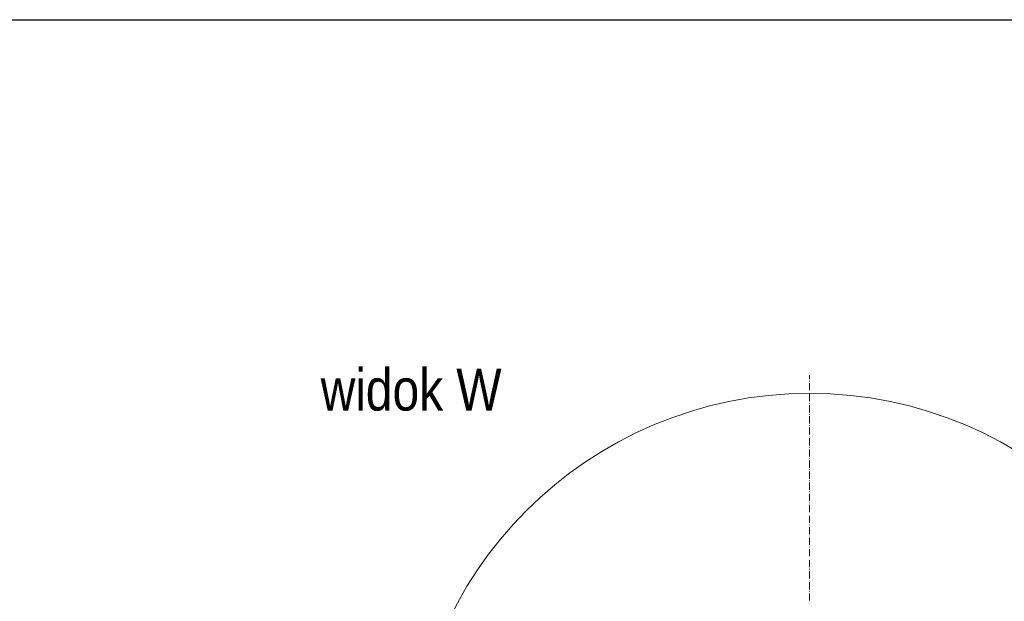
# Model space of a CAD drawing. Extents: x -23500 to 2637, y 21242 to 29547.
# Tile 110 of 121: x -7533 to -5475, y 27326 to 28542. Entities that reach past the tile are written whole.
import ezdxf

# ---------------------------------------------------------------- set-up
doc = ezdxf.new("R2010")
doc.units = 0
doc.header["$LTSCALE"] = 25
doc.layers.get('0').update_dxf_attribs({"linetype": 'CONTINUOUS', "lineweight": 13})
doc.layers.add('M_Ramki do druku', color=7, linetype='CONTINUOUS', lineweight=25)
doc.layers.add('M_Ramki rysunków', color=2, linetype='CONTINUOUS', lineweight=25)
doc.styles.add('MCAD_TS', font='GENISO.SHX', dxfattribs={"width": 0.8, "oblique": 15})
doc.styles.get("Standard").update_dxf_attribs({"font": 'ARIAL.TTF', "height": 50})

# ---------------------------------------------------------------- blocks, each defined once
blk = doc.blocks.new('*U1258')
at = {"layer": 'M_Ramki rysunków', "color": 0, "linetype": 'ByBlock', "lineweight": -2}
blk.add_lwpolyline([(25, 5), (25, 292), (415, 292), (415, 5)], close=True, dxfattribs=at)
at = {"layer": 'M_Ramki do druku', "style": 'MCAD_TS', "width": 0.8}
for tag, p in [('KOMENTARZ', (16.543, 30.569)), ('RYSUNEK', (20.279, 30.569)), ('DATA', (24.016, 30.569))]:
    blk.add_attdef(tag, p, '', height=2, rotation=90, dxfattribs=at)

msp = doc.modelspace()

# ---------------------------------------------------------------- linework, layer by layer
at = {"color": 7, "lineweight": 9}
msp.add_circle((-5881.778, 26923.234), 837.495, dxfattribs=at)
for points in [[(-5881.784, 27790.228), (-5881.784, 27790.228), (-5881.784, 27798.654), (-5881.784, 27798.654)], [(-5881.784, 27785.762), (-5881.784, 27785.762), (-5881.784, 27786.759), (-5881.784, 27786.759)], [(-5881.784, 27767.42), (-5881.784, 27767.42), (-5881.784, 27782.293), (-5881.784, 27782.293)], [(-5881.784, 27762.955), (-5881.784, 27762.955), (-5881.784, 27763.46), (-5881.784, 27763.46)], [(-5881.784, 27744.121), (-5881.784, 27744.121), (-5881.784, 27758.994), (-5881.784, 27758.994)], [(-5881.784, 27739.668), (-5881.784, 27739.668), (-5881.784, 27740.16), (-5881.784, 27740.16)], [(-5881.784, 27720.835), (-5881.784, 27720.835), (-5881.784, 27736.187), (-5881.784, 27736.187)], [(-5881.784, 27716.369), (-5881.784, 27716.369), (-5881.784, 27717.353), (-5881.784, 27717.353)], [(-5881.784, 27698.028), (-5881.784, 27698.028), (-5881.784, 27712.9), (-5881.784, 27712.9)], [(-5881.784, 27693.562), (-5881.784, 27693.562), (-5881.784, 27694.054), (-5881.784, 27694.054)], [(-5881.784, 27674.729), (-5881.784, 27674.729), (-5881.784, 27689.601), (-5881.784, 27689.601)], [(-5881.784, 27670.263), (-5881.784, 27670.263), (-5881.784, 27670.755), (-5881.784, 27670.755)], [(-5881.784, 27651.429), (-5881.784, 27651.429), (-5881.784, 27666.794), (-5881.784, 27666.794)], [(-5881.784, 27647.468), (-5881.784, 27647.468), (-5881.784, 27647.96), (-5881.784, 27647.96)], [(-5881.784, 27628.635), (-5881.784, 27628.635), (-5881.784, 27643.495), (-5881.784, 27643.495)], [(-5881.784, 27624.169), (-5881.784, 27624.169), (-5881.784, 27624.661), (-5881.784, 27624.661)], [(-5881.784, 27605.323), (-5881.784, 27605.323), (-5881.784, 27620.196), (-5881.784, 27620.196)], [(-5881.784, 27600.87), (-5881.784, 27600.87), (-5881.784, 27601.362), (-5881.784, 27601.362)], [(-5881.784, 27582.024), (-5881.784, 27582.024), (-5881.784, 27597.401), (-5881.784, 27597.401)], [(-5881.784, 27578.063), (-5881.784, 27578.063), (-5881.784, 27578.555), (-5881.784, 27578.555)], [(-5881.784, 27559.229), (-5881.784, 27559.229), (-5881.784, 27574.102), (-5881.784, 27574.102)], [(-5881.784, 27554.764), (-5881.784, 27554.764), (-5881.784, 27555.268), (-5881.784, 27555.268)], [(-5881.784, 27535.93), (-5881.784, 27535.93), (-5881.784, 27550.803), (-5881.784, 27550.803)], [(-5881.784, 27531.465), (-5881.784, 27531.465), (-5881.784, 27531.969), (-5881.784, 27531.969)], [(-5881.784, 27512.631), (-5881.784, 27512.631), (-5881.784, 27527.996), (-5881.784, 27527.996)], [(-5881.784, 27508.67), (-5881.784, 27508.67), (-5881.784, 27509.162), (-5881.784, 27509.162)], [(-5881.784, 27489.824), (-5881.784, 27489.824), (-5881.784, 27504.697), (-5881.784, 27504.697)], [(-5881.784, 27485.371), (-5881.784, 27485.371), (-5881.784, 27485.863), (-5881.784, 27485.863)], [(-5881.784, 27466.525), (-5881.784, 27466.525), (-5881.784, 27481.397), (-5881.784, 27481.397)], [(-5881.784, 27462.072), (-5881.784, 27462.072), (-5881.784, 27462.564), (-5881.784, 27462.564)], [(-5881.784, 27443.226), (-5881.784, 27443.226), (-5881.784, 27458.603), (-5881.784, 27458.603)], [(-5881.784, 27439.265), (-5881.784, 27439.265), (-5881.784, 27439.757), (-5881.784, 27439.757)], [(-5881.784, 27420.431), (-5881.784, 27420.431), (-5881.784, 27435.304), (-5881.784, 27435.304)], [(-5881.784, 27415.966), (-5881.784, 27415.966), (-5881.784, 27416.458), (-5881.784, 27416.458)], [(-5881.784, 27397.132), (-5881.784, 27397.132), (-5881.784, 27412.005), (-5881.784, 27412.005)], [(-5881.784, 27392.679), (-5881.784, 27392.679), (-5881.784, 27393.663), (-5881.784, 27393.663)], [(-5881.784, 27373.833), (-5881.784, 27373.833), (-5881.784, 27389.197), (-5881.784, 27389.197)], [(-5881.784, 27369.872), (-5881.784, 27369.872), (-5881.784, 27370.364), (-5881.784, 27370.364)], [(-5881.784, 27351.026), (-5881.784, 27351.026), (-5881.784, 27365.898), (-5881.784, 27365.898)], [(-5881.784, 27346.573), (-5881.784, 27346.573), (-5881.784, 27347.065), (-5881.784, 27347.065)], [(-5881.784, 27327.727), (-5881.784, 27327.727), (-5881.784, 27342.599), (-5881.784, 27342.599)]]:
    msp.add_open_spline(points, degree=3, dxfattribs=at)

# ---------------------------------------------------------------- block references
at = {"layer": 'M_Ramki do druku', "xscale": 25, "yscale": 25, "zscale": 25}
msp.add_blockref('*U1258', (-14463.73, 21241.997), dxfattribs=at)

# ---------------------------------------------------------------- texts
at = {"color": 7, "char_height": 87.5328, "attachment_point": 1}
for s, insert in [('{\\fArialNarrow|b0|i0|c0;i}', (-6831.544, 27812.333)), ('{\\fArialNarrow|b0|i0|c0;d}', (-6809.729, 27812.333)), ('{\\fArialNarrow|b0|i0|c0;k}', (-6698.192, 27812.333)), ('{\\fArialNarrow|b0|i0|c0;W}', (-6620.371, 27812.333)), ('{\\fArialNarrow|b0|i0|c0;w}', (-6903.915, 27812.333)), ('{\\fArialNarrow|b0|i0|c0;o}', (-6753.711, 27812.333))]:
    msp.add_mtext(s, dxfattribs=dict(at, insert=insert))

doc.saveas('drawing.dxf')
